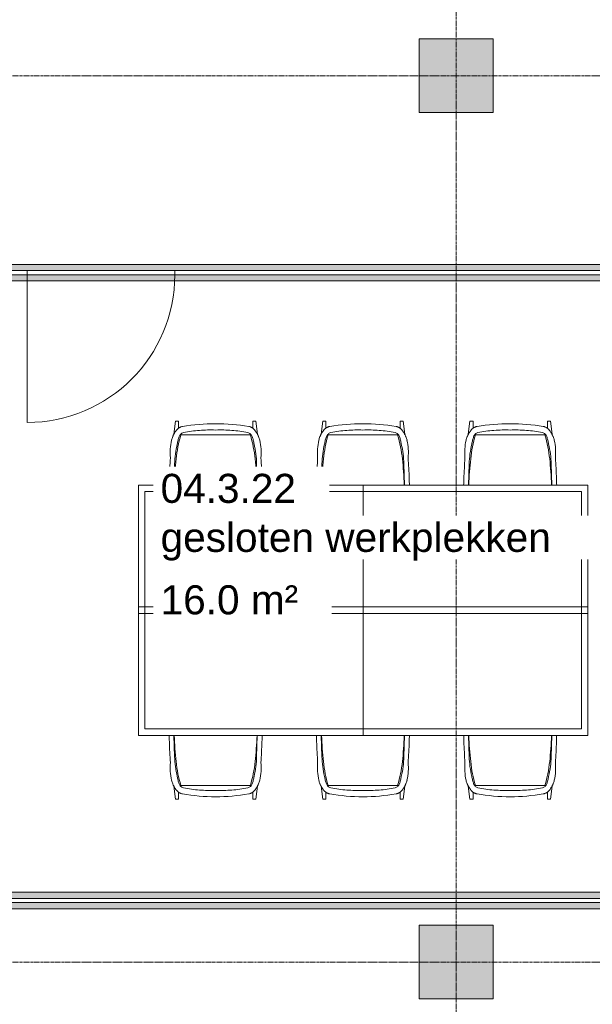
# Model space of a CAD drawing. Header units: millimetres. Extents: x -3388 to 301539, y -5590 to 54660.
# Tile 97 of 216: x 49540 to 53030, y 19542 to 25541. Entities that reach past the tile are written whole.
import ezdxf

# ---------------------------------------------------------------- set-up
doc = ezdxf.new("R2010")
doc.units = ezdxf.units.MM
doc.linetypes.add('stramienlijn', pattern=[21, 12, -3, 3, -3])
for name, color, linetype, lineweight in [('A-AREA-IDEN', 2, 'Continuous', 18), ('A-DETL', 90, 'Continuous', 9), ('A-DOOR', 31, 'Continuous', 9), ('A-GLAZ', 151, 'Continuous', 9), ('A-GLAZ-CURT', 52, 'Continuous', 9), ('A-GLAZ-CWMG', 51, 'Continuous', 9), ('I-FURN', 30, 'Continuous', 13), ('S-COLS', 52, 'Continuous', 13), ('S-GRID', 1, 'Continuous', 9)]:
    doc.layers.add(name, color=color, linetype=linetype, lineweight=lineweight)
doc.styles.add('Arial', font='arial.ttf', dxfattribs={"height": 177.035928})

# ---------------------------------------------------------------- blocks, each defined once
blk = doc.blocks.new('Prefab_Betonkolom_Rechthoekig - Prefab kolom rechthoekig 450x450-1702227-4e verdieping - bouwdeel 3_ 4_ 5')
at = {"layer": 'S-COLS', "lineweight": 9}
blk.add_hatch(color=254, dxfattribs=at).paths.add_polyline_path([(225, -225), (225, 225), (-225, 225), (-225, -225)], flags=0)
at = {"layer": 'S-COLS', "color": 8, "lineweight": 9}
for p, q in [((225, 225), (-225, 225)), ((-225, 225), (-225, -225)), ((225, -225), (225, 225)), ((-225, -225), (225, -225))]:
    blk.add_line(p, q, dxfattribs=at)
blk = doc.blocks.new('stadhuis Zoetermeer_constructie_4_rvt-1-4e verdieping - bouwdeel 3_ 4_ 5')
at = {"lineweight": 9}
for p in [(52200, 25200), (52200, 19800)]:
    blk.add_blockref('Prefab_Betonkolom_Rechthoekig - Prefab kolom rechthoekig 450x450-1702227-4e verdieping - bouwdeel 3_ 4_ 5', p, dxfattribs=at)
blk = doc.blocks.new('70_oth_overleg_vierkant - 1525 x 2740-19537417-4e verdieping - bouwdeel 3_ 4_ 5')
at = {"layer": 'I-FURN', "color": 8, "lineweight": 9}
for p, q in [((-1370, 762.5), (-1370, -762.5)), ((1370, 762.5), (-1370, 762.5)), ((1370, -762.5), (1370, 762.5)), ((-1370, -762.5), (1370, -762.5))]:
    blk.add_line(p, q, dxfattribs=at)
blk = doc.blocks.new('80_oth_stoel_Herman_Miller - Maple-V288-4e verdieping - bouwdeel 3_ 4_ 5')
at = {"layer": 'I-FURN', "color": 8, "lineweight": 9}
for p, q in [((-203.2, 255.4), (-282.2, 245)), ((-282.2, 226.6), (-282.2, 245)), ((106.2, 253.9), (-22.9, 249.9)), ((106.2, 253.9), (-22.9, 249.9)), ((-282.2, 226.6), (-239.9, 226.6)), ((-199.3, -211.7), (-199.3, 211.7)), ((-199.3, -211.7), (-199.3, 211.7)), ((-282.2, -226.6), (-239.9, -226.6)), ((-282.2, -226.6), (-282.2, -245)), ((-203.2, -255.4), (-282.2, -245)), ((-22.9, -249.9), (106.2, -253.9)), ((-22.9, -249.9), (106.2, -253.9))]:
    blk.add_line(p, q, dxfattribs=at)
for centre, radius, start, end in [((32.3, -571.7), 817, 96.06075, 106.47027), ((32.3, -571.7), 817, 96.06075, 106.47027), ((-91.2, -64.2), 341.4, 84.7885, 102.83625), ((-91.2, -64.2), 341.4, 84.7885, 102.83625), ((-4, -365.4), 615.6, 91.76391, 103.13482), ((-4, -365.4), 615.6, 91.76391, 103.13482), ((193.4, -2088.3), 2342.1, 92.1561, 96.06075), ((193.4, -2088.3), 2342.1, 92.1561, 96.06075), ((884.9, 5.1), 1152.6, 170.18044, 180.25257), ((884.9, 5.1), 1152.6, 170.18044, 180.25257), ((884.9, -5.1), 1152.6, 179.74743, 189.81956), ((884.9, -5.1), 1152.6, 179.74743, 189.81956), ((32.3, 571.7), 817, 253.52973, 263.93925), ((32.3, 571.7), 817, 253.52973, 263.93925), ((-4, 365.4), 615.6, 256.86518, 268.23609), ((-4, 365.4), 615.6, 256.86518, 268.23609), ((-91.2, 64.2), 341.4, 257.16375, 275.2115), ((-91.2, 64.2), 341.4, 257.16375, 275.2115), ((193.4, 2088.3), 2342.1, 263.93925, 267.8439), ((193.4, 2088.3), 2342.1, 263.93925, 267.8439)]:
    blk.add_arc(centre, radius, start, end, dxfattribs=at)
for points, knots in [([(-226.9, 239.7), (-224.3, 241.8), (-218.7, 245.8), (-211.1, 250.5), (-204.7, 254.2), (-199.6, 256.9), (-194.4, 259.4), (-187.3, 262.5), (-178.3, 265.7), (-170.8, 267.8), (-167, 268.7)], [-1, -1, -1, -1, -0.833333, -0.666667, -0.583333, -0.5, -0.416667, -0.333333, -0.166667, 0, 0, 0, 0]), ([(-226.9, 239.7), (-224.3, 241.8), (-218.7, 245.8), (-211.1, 250.5), (-204.7, 254.2), (-199.6, 256.9), (-194.4, 259.4), (-187.3, 262.5), (-178.3, 265.7), (-170.8, 267.8), (-167, 268.7)], [-1, -1, -1, -1, -0.833333, -0.666667, -0.583333, -0.5, -0.416667, -0.333333, -0.166667, 0, 0, 0, 0]), ([(-60.1, 275.8), (-17.3, 278.5), (38.2, 281.2), (93.5, 283.1), (106.3, 283.5)], [-1, -1, -1, -1, -0.5, -0.3505084, -0.3505084, -0.3505084, -0.3505084]), ([(-60.1, 275.8), (-17.3, 278.5), (38.2, 281.2), (93.5, 283.1), (106.3, 283.5)], [-1, -1, -1, -1, -0.5, -0.3505084, -0.3505084, -0.3505084, -0.3505084]), ([(-250.8, 201.7), (-250.5, 203.5), (-249.7, 207), (-248.1, 212), (-246.4, 215.9), (-244.9, 218.9), (-243.7, 221), (-242.4, 223), (-240.7, 225.5), (-238.9, 227.9), (-237, 230.1), (-235.2, 232.2), (-232.8, 234.6), (-229.9, 237.3), (-227.9, 238.9), (-226.9, 239.7)], [-1, -1, -1, -1, -0.9, -0.8, -0.7, -0.65, -0.6, -0.55, -0.5, -0.4, -0.35, -0.3, -0.2, -0.1, 0, 0, 0, 0]), ([(-250.8, 201.7), (-250.5, 203.5), (-249.7, 207), (-248.1, 212), (-246.4, 215.9), (-244.9, 218.9), (-243.7, 221), (-242.4, 223), (-240.7, 225.5), (-238.9, 227.9), (-237, 230.1), (-235.2, 232.2), (-232.8, 234.6), (-229.9, 237.3), (-227.9, 238.9), (-226.9, 239.7)], [-1, -1, -1, -1, -0.9, -0.8, -0.7, -0.65, -0.6, -0.55, -0.5, -0.4, -0.35, -0.3, -0.2, -0.1, 0, 0, 0, 0]), ([(-226.9, -239.7), (-227.9, -238.9), (-229.9, -237.3), (-232.8, -234.6), (-235.2, -232.2), (-237, -230.1), (-238.4, -228.5), (-239.8, -226.7), (-241.6, -224.3), (-243.3, -221.7), (-244.9, -218.9), (-246.4, -215.9), (-248.1, -212), (-249.7, -207), (-250.5, -203.5), (-250.8, -201.7)], [-1, -1, -1, -1, -0.9, -0.8, -0.7, -0.65, -0.6, -0.55, -0.5, -0.4, -0.35, -0.3, -0.2, -0.1, 0, 0, 0, 0]), ([(-226.9, -239.7), (-227.9, -238.9), (-229.9, -237.3), (-232.8, -234.6), (-235.2, -232.2), (-237, -230.1), (-238.4, -228.5), (-239.8, -226.7), (-241.6, -224.3), (-243.3, -221.7), (-244.9, -218.9), (-246.4, -215.9), (-248.1, -212), (-249.7, -207), (-250.5, -203.5), (-250.8, -201.7)], [-1, -1, -1, -1, -0.9, -0.8, -0.7, -0.65, -0.6, -0.55, -0.5, -0.4, -0.35, -0.3, -0.2, -0.1, 0, 0, 0, 0]), ([(-167, -268.7), (-170.8, -267.8), (-178.3, -265.7), (-187.3, -262.5), (-194.4, -259.4), (-199.6, -256.9), (-204.7, -254.2), (-211.1, -250.5), (-218.7, -245.8), (-224.3, -241.8), (-226.9, -239.7)], [-1, -1, -1, -1, -0.833333, -0.666667, -0.583333, -0.5, -0.416667, -0.333333, -0.166667, 0, 0, 0, 0]), ([(-167, -268.7), (-170.8, -267.8), (-178.3, -265.7), (-187.3, -262.5), (-194.4, -259.4), (-199.6, -256.9), (-204.7, -254.2), (-211.1, -250.5), (-218.7, -245.8), (-224.3, -241.8), (-226.9, -239.7)], [-1, -1, -1, -1, -0.833333, -0.666667, -0.583333, -0.5, -0.416667, -0.333333, -0.166667, 0, 0, 0, 0]), ([(106.3, -283.5), (93.5, -283.1), (38.2, -281.2), (-17.3, -278.5), (-60.1, -275.8)], [-0.6494916, -0.6494916, -0.6494916, -0.6494916, -0.5, 0, 0, 0, 0]), ([(106.3, -283.5), (93.5, -283.1), (38.2, -281.2), (-17.3, -278.5), (-60.1, -275.8)], [-0.6494916, -0.6494916, -0.6494916, -0.6494916, -0.5, 0, 0, 0, 0])]:
    blk.add_open_spline(points, degree=3, knots=knots, dxfattribs=at)
for points in [[(-213.3, 196.4), (-219.9, 164), (-229.1, 98.8), (-230.4, 33), (-229.1, 0)], [(-213.3, 196.4), (-219.9, 164), (-229.1, 98.8), (-230.4, 33), (-229.1, 0)], [(-189.3, 222.6), (-192.3, 221.5), (-197.8, 218.8), (-204.9, 212.8), (-210.3, 205.2), (-212.6, 199.4), (-213.3, 196.4)], [(-189.3, 222.6), (-192.3, 221.5), (-197.8, 218.8), (-204.9, 212.8), (-210.3, 205.2), (-212.6, 199.4), (-213.3, 196.4)], [(-143.9, 234.1), (-151.6, 232.8), (-166.9, 229.6), (-181.9, 225.1), (-189.3, 222.6)], [(-143.9, 234.1), (-151.6, 232.8), (-166.9, 229.6), (-181.9, 225.1), (-189.3, 222.6)], [(-229.1, 0), (-230.4, -33), (-229.1, -98.8), (-219.9, -164), (-213.3, -196.4)], [(-229.1, 0), (-230.4, -33), (-229.1, -98.8), (-219.9, -164), (-213.3, -196.4)], [(-213.3, -196.4), (-212.6, -199.4), (-210.3, -205.2), (-204.9, -212.8), (-197.8, -218.8), (-192.3, -221.5), (-189.3, -222.6)], [(-213.3, -196.4), (-212.6, -199.4), (-210.3, -205.2), (-204.9, -212.8), (-197.8, -218.8), (-192.3, -221.5), (-189.3, -222.6)], [(-189.3, -222.6), (-181.9, -225.1), (-166.9, -229.6), (-151.6, -232.8), (-143.9, -234.1)], [(-189.3, -222.6), (-181.9, -225.1), (-166.9, -229.6), (-151.6, -232.8), (-143.9, -234.1)]]:
    blk.add_open_spline(points, degree=3, dxfattribs=at)
blk = doc.blocks.new('80_oth_stoel_Herman_Miller - Maple-V289-4e verdieping - bouwdeel 3_ 4_ 5')
at = {"layer": 'I-FURN', "color": 8, "lineweight": 9}
for p, q in [((-203.2, 255.4), (-282.2, 245)), ((-282.2, 226.6), (-282.2, 245)), ((-22.9, 249.9), (106.2, 253.9)), ((-22.9, 249.9), (106.2, 253.9)), ((-282.2, 226.6), (-239.9, 226.6)), ((-199.3, 211.7), (-199.3, -211.7)), ((-199.3, 211.7), (-199.3, -211.7)), ((-282.2, -226.6), (-239.9, -226.6)), ((-282.2, -226.6), (-282.2, -245)), ((-203.2, -255.4), (-282.2, -245)), ((106.2, -253.9), (-22.9, -249.9)), ((106.2, -253.9), (-22.9, -249.9))]:
    blk.add_line(p, q, dxfattribs=at)
for centre, radius, start, end in [((32.3, -571.7), 817, 96.06075, 106.47027), ((32.3, -571.7), 817, 96.06075, 106.47027), ((-91.2, -64.2), 341.4, 84.7885, 102.83625), ((-91.2, -64.2), 341.4, 84.7885, 102.83625), ((-4, -365.4), 615.6, 91.76391, 103.13482), ((-4, -365.4), 615.6, 91.76391, 103.13482), ((193.4, -2088.3), 2342.1, 92.1561, 96.06075), ((193.4, -2088.3), 2342.1, 92.1561, 96.06075), ((884.9, 5.1), 1152.6, 170.18044, 180.25257), ((884.9, 5.1), 1152.6, 170.18044, 180.25257), ((884.9, -5.1), 1152.6, 179.74743, 189.81956), ((884.9, -5.1), 1152.6, 179.74743, 189.81956), ((32.3, 571.7), 817, 253.52973, 263.93925), ((32.3, 571.7), 817, 253.52973, 263.93925), ((-4, 365.4), 615.6, 256.86518, 268.23609), ((-4, 365.4), 615.6, 256.86518, 268.23609), ((-91.2, 64.2), 341.4, 257.16375, 275.2115), ((-91.2, 64.2), 341.4, 257.16375, 275.2115), ((193.4, 2088.3), 2342.1, 263.93925, 267.8439), ((193.4, 2088.3), 2342.1, 263.93925, 267.8439)]:
    blk.add_arc(centre, radius, start, end, dxfattribs=at)
for points, knots in [([(-167, 268.7), (-170.8, 267.8), (-178.3, 265.7), (-187.3, 262.5), (-194.4, 259.4), (-199.6, 256.9), (-204.7, 254.2), (-211.1, 250.5), (-218.7, 245.8), (-224.3, 241.8), (-226.9, 239.7)], [0, 0, 0, 0, 0.166667, 0.333333, 0.416667, 0.5, 0.583333, 0.666667, 0.833333, 1, 1, 1, 1]), ([(-167, 268.7), (-170.8, 267.8), (-178.3, 265.7), (-187.3, 262.5), (-194.4, 259.4), (-199.6, 256.9), (-204.7, 254.2), (-211.1, 250.5), (-218.7, 245.8), (-224.3, 241.8), (-226.9, 239.7)], [0, 0, 0, 0, 0.166667, 0.333333, 0.416667, 0.5, 0.583333, 0.666667, 0.833333, 1, 1, 1, 1]), ([(106.3, 283.5), (93.5, 283.1), (38.2, 281.2), (-17.3, 278.5), (-60.1, 275.8)], [0.3505084, 0.3505084, 0.3505084, 0.3505084, 0.5, 1, 1, 1, 1]), ([(106.3, 283.5), (93.5, 283.1), (38.2, 281.2), (-17.3, 278.5), (-60.1, 275.8)], [0.3505084, 0.3505084, 0.3505084, 0.3505084, 0.5, 1, 1, 1, 1]), ([(-226.9, 239.7), (-227.9, 238.9), (-229.9, 237.3), (-232.8, 234.6), (-235.2, 232.2), (-237, 230.1), (-238.4, 228.5), (-239.8, 226.7), (-241.1, 224.9), (-242.4, 223), (-243.7, 221), (-244.9, 218.9), (-246.4, 215.9), (-248.1, 212), (-249.7, 207), (-250.5, 203.5), (-250.8, 201.7)], [0, 0, 0, 0, 0.1, 0.2, 0.3, 0.35, 0.4, 0.45, 0.5, 0.55, 0.6, 0.65, 0.7, 0.8, 0.9, 1, 1, 1, 1]), ([(-226.9, 239.7), (-227.9, 238.9), (-229.9, 237.3), (-232.8, 234.6), (-235.2, 232.2), (-237, 230.1), (-238.4, 228.5), (-239.8, 226.7), (-241.1, 224.9), (-242.4, 223), (-243.7, 221), (-244.9, 218.9), (-246.4, 215.9), (-248.1, 212), (-249.7, 207), (-250.5, 203.5), (-250.8, 201.7)], [0, 0, 0, 0, 0.1, 0.2, 0.3, 0.35, 0.4, 0.45, 0.5, 0.55, 0.6, 0.65, 0.7, 0.8, 0.9, 1, 1, 1, 1]), ([(-250.8, -201.7), (-250.5, -203.5), (-249.7, -207), (-248.1, -212), (-246.4, -215.9), (-244.9, -218.9), (-243.7, -221), (-242.4, -223), (-241.1, -224.9), (-239.8, -226.7), (-238.4, -228.5), (-237, -230.1), (-235.2, -232.2), (-232.8, -234.6), (-229.9, -237.3), (-227.9, -238.9), (-226.9, -239.7)], [0, 0, 0, 0, 0.1, 0.2, 0.3, 0.35, 0.4, 0.45, 0.5, 0.55, 0.6, 0.65, 0.7, 0.8, 0.9, 1, 1, 1, 1]), ([(-250.8, -201.7), (-250.5, -203.5), (-249.7, -207), (-248.1, -212), (-246.4, -215.9), (-244.9, -218.9), (-243.7, -221), (-242.4, -223), (-241.1, -224.9), (-239.8, -226.7), (-238.4, -228.5), (-237, -230.1), (-235.2, -232.2), (-232.8, -234.6), (-229.9, -237.3), (-227.9, -238.9), (-226.9, -239.7)], [0, 0, 0, 0, 0.1, 0.2, 0.3, 0.35, 0.4, 0.45, 0.5, 0.55, 0.6, 0.65, 0.7, 0.8, 0.9, 1, 1, 1, 1]), ([(-226.9, -239.7), (-224.3, -241.8), (-218.7, -245.8), (-211.1, -250.5), (-204.7, -254.2), (-199.6, -256.9), (-194.4, -259.4), (-187.3, -262.5), (-178.3, -265.7), (-170.8, -267.8), (-167, -268.7)], [0, 0, 0, 0, 0.166667, 0.333333, 0.416667, 0.5, 0.583333, 0.666667, 0.833333, 1, 1, 1, 1]), ([(-226.9, -239.7), (-224.3, -241.8), (-218.7, -245.8), (-211.1, -250.5), (-204.7, -254.2), (-199.6, -256.9), (-194.4, -259.4), (-187.3, -262.5), (-178.3, -265.7), (-170.8, -267.8), (-167, -268.7)], [0, 0, 0, 0, 0.166667, 0.333333, 0.416667, 0.5, 0.583333, 0.666667, 0.833333, 1, 1, 1, 1]), ([(-60.1, -275.8), (-17.3, -278.5), (38.2, -281.2), (93.5, -283.1), (106.3, -283.5)], [0, 0, 0, 0, 0.5, 0.6494916, 0.6494916, 0.6494916, 0.6494916]), ([(-60.1, -275.8), (-17.3, -278.5), (38.2, -281.2), (93.5, -283.1), (106.3, -283.5)], [0, 0, 0, 0, 0.5, 0.6494916, 0.6494916, 0.6494916, 0.6494916])]:
    blk.add_open_spline(points, degree=3, knots=knots, dxfattribs=at)
for points in [[(-229.1, 0), (-230.4, 33), (-229.1, 98.8), (-219.9, 164), (-213.3, 196.4)], [(-229.1, 0), (-230.4, 33), (-229.1, 98.8), (-219.9, 164), (-213.3, 196.4)], [(-213.3, 196.4), (-212.6, 199.4), (-210.3, 205.2), (-204.9, 212.8), (-197.8, 218.8), (-192.3, 221.5), (-189.3, 222.6)], [(-213.3, 196.4), (-212.6, 199.4), (-210.3, 205.2), (-204.9, 212.8), (-197.8, 218.8), (-192.3, 221.5), (-189.3, 222.6)], [(-189.3, 222.6), (-181.9, 225.1), (-166.9, 229.6), (-151.6, 232.8), (-143.9, 234.1)], [(-189.3, 222.6), (-181.9, 225.1), (-166.9, 229.6), (-151.6, 232.8), (-143.9, 234.1)], [(-213.3, -196.4), (-219.9, -164), (-229.1, -98.8), (-230.4, -33), (-229.1, 0)], [(-213.3, -196.4), (-219.9, -164), (-229.1, -98.8), (-230.4, -33), (-229.1, 0)], [(-189.3, -222.6), (-192.3, -221.5), (-197.8, -218.8), (-204.9, -212.8), (-210.3, -205.2), (-212.6, -199.4), (-213.3, -196.4)], [(-189.3, -222.6), (-192.3, -221.5), (-197.8, -218.8), (-204.9, -212.8), (-210.3, -205.2), (-212.6, -199.4), (-213.3, -196.4)], [(-143.9, -234.1), (-151.6, -232.8), (-166.9, -229.6), (-181.9, -225.1), (-189.3, -222.6)], [(-143.9, -234.1), (-151.6, -232.8), (-166.9, -229.6), (-181.9, -225.1), (-189.3, -222.6)]]:
    blk.add_open_spline(points, degree=3, dxfattribs=at)
blk = doc.blocks.new('Stadhuis Zoetermeer_OTH_interieur_rvt-1-4e verdieping - bouwdeel 3_ 4_ 5')
at = {"layer": 'A-DETL', "color": 135, "lineweight": 18}
blk.add_line((51633.2, 22706.1), (51633.2, 21181.1), dxfattribs=at)
at = {"layer": 'A-DETL', "color": 8}
for p, q in [((52963.2, 22666.1), (50303.2, 22666.1)), ((50303.2, 22666.1), (50303.2, 21221.1)), ((52963.2, 21221.1), (52963.2, 22666.1)), ((50263.2, 21963.6), (53003.2, 21963.6)), ((50263.2, 21923.6), (53003.2, 21923.6)), ((50303.2, 21221.1), (52963.2, 21221.1))]:
    blk.add_line(p, q, dxfattribs=at)
at = {"color": 8, "lineweight": 9}
for name, p, rotation in [('80_oth_stoel_Herman_Miller - Maple-V289-4e verdieping - bouwdeel 3_ 4_ 5', (50734.1, 22812.3), 269.9999999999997), ('80_oth_stoel_Herman_Miller - Maple-V289-4e verdieping - bouwdeel 3_ 4_ 5', (51631.6, 22812.3), 269.9999999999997), ('80_oth_stoel_Herman_Miller - Maple-V289-4e verdieping - bouwdeel 3_ 4_ 5', (52529.1, 22812.3), 269.9999999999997), ('80_oth_stoel_Herman_Miller - Maple-V288-4e verdieping - bouwdeel 3_ 4_ 5', (50734.1, 21075), 90.00000000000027), ('80_oth_stoel_Herman_Miller - Maple-V288-4e verdieping - bouwdeel 3_ 4_ 5', (51631.6, 21075), 90.00000000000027), ('80_oth_stoel_Herman_Miller - Maple-V288-4e verdieping - bouwdeel 3_ 4_ 5', (52529.1, 21075), 90.00000000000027)]:
    blk.add_blockref(name, p, dxfattribs=dict(at, rotation=rotation))
blk.add_blockref('70_oth_overleg_vierkant - 1525 x 2740-19537417-4e verdieping - bouwdeel 3_ 4_ 5', (51633.2, 21943.6), dxfattribs=at)
blk = doc.blocks.new('System Panel - Glazed-2615022-4e verdieping - bouwdeel 3_ 4_ 5')
at = {"layer": 'A-GLAZ-CURT', "lineweight": 13}
for p, q in [((2152.5, 12.5), (-2152.5, 12.5)), ((-2152.5, 12.5), (-2152.5, -12.5)), ((2152.5, -12.5), (2152.5, 12.5)), ((-2152.5, -12.5), (2152.5, -12.5))]:
    blk.add_line(p, q, dxfattribs=at)
blk = doc.blocks.new('Rectangular Mullion - 100x40 alu-2615021-4e verdieping - bouwdeel 3_ 4_ 5')
at = {"layer": 'A-GLAZ-CWMG'}
h = blk.add_hatch(color=256, dxfattribs=at)
h.paths.add_polyline_path([(49340, 20125), (53645, 20125), (53645, 20162.5), (49340, 20162.5)], flags=0)
h.paths.add_polyline_path([(53389.4, 20187.5), (53645, 20187.5), (53645, 20225), (49340, 20225), (49340, 20187.5), (52335.8, 20187.5)], flags=0)
for p, q in [((53585, 20225), (49340, 20225)), ((53645, 20125), (49340, 20125))]:
    blk.add_line(p, q, dxfattribs=at)
blk = doc.blocks.new('System Panel - Glazed-2615025-4e verdieping - bouwdeel 3_ 4_ 5')
at = {"layer": 'A-GLAZ-CURT', "lineweight": 13}
for p, q in [((122.5, 12.5), (-122.5, 12.5)), ((-122.5, 12.5), (-122.5, -12.5)), ((-122.5, -12.5), (122.5, -12.5))]:
    blk.add_line(p, q, dxfattribs=at)
blk = doc.blocks.new('Rectangular Mullion - 100x40 alu-2615023-4e verdieping - bouwdeel 3_ 4_ 5')
at = {"layer": 'A-GLAZ-CWMG'}
h = blk.add_hatch(color=256, dxfattribs=at)
h.paths.add_polyline_path([(49340, 23950), (49585, 23950), (49585, 23987.5), (49340, 23987.5)], flags=0)
h.paths.add_polyline_path([(49585, 24012.5), (49585, 24050), (49340, 24050), (49340, 24012.5)], flags=0)
for p, q in [((49585, 24050), (49340, 24050)), ((49585, 23950), (49340, 23950))]:
    blk.add_line(p, q, dxfattribs=at)
blk = doc.blocks.new('32_binnendeur_glas - 32_50_B00_nzs_dBXX_open-2125914-4e verdieping - bouwdeel 3_ 4_ 5')
at = {"layer": 'A-DOOR'}
for p, q in [((450, 12.5), (-450, 12.5)), ((-450, 12.5), (-450, -12.5)), ((450, -12.5), (450, 12.5)), ((-450, -12.5), (450, -12.5))]:
    blk.add_line(p, q, dxfattribs=at)
blk = doc.blocks.new('Rectangular Mullion - 100x40 alu-2125880-4e verdieping - bouwdeel 3_ 4_ 5')
at = {"layer": 'A-GLAZ-CWMG'}
h = blk.add_hatch(color=256, dxfattribs=at)
h.paths.add_polyline_path([(49585, 23950), (50485, 23950), (50485, 23987.5), (49585, 23987.5)], flags=0)
h.paths.add_polyline_path([(49585, 24012.5), (50485, 24012.5), (50485, 24050), (49585, 24050)], flags=0)
for p, q in [((50485, 24050), (49585, 24050)), ((50485, 23950), (49585, 23950))]:
    blk.add_line(p, q, dxfattribs=at)
blk = doc.blocks.new('System Panel - Glazed-2322730-4e verdieping - bouwdeel 3_ 4_ 5')
at = {"layer": 'A-GLAZ-CURT', "lineweight": 13}
for p, q in [((1580, 12.5), (-1580, 12.5)), ((1580, -12.5), (1580, 12.5)), ((-1580, -12.5), (1580, -12.5))]:
    blk.add_line(p, q, dxfattribs=at)
blk = doc.blocks.new('Rectangular Mullion - 100x40 alu-2245082-4e verdieping - bouwdeel 3_ 4_ 5')
at = {"layer": 'A-GLAZ-CWMG'}
h = blk.add_hatch(color=256, dxfattribs=at)
h.paths.add_polyline_path([(50485, 23950), (53645, 23950), (53645, 23987.5), (50485, 23987.5)], flags=0)
h.paths.add_polyline_path([(53389.4, 24012.5), (53645, 24012.5), (53645, 24050), (50485, 24050), (50485, 24012.5), (52335.8, 24012.5)], flags=0)
for p, q in [((53645, 24050), (50485, 24050)), ((53585, 23950), (50485, 23950))]:
    blk.add_line(p, q, dxfattribs=at)
blk = doc.blocks.new('BI deur links - BI deur links-4772234-4e verdieping - bouwdeel 3_ 4_ 5')
at = {"layer": 'A-GLAZ', "lineweight": 13}
blk.add_line((450, 12.5), (450, 912.5), dxfattribs=at)
blk.add_arc((450, 12.5), 900, 90, 180, dxfattribs=at)

msp = doc.modelspace()

# ---------------------------------------------------------------- linework, layer by layer
at = {"layer": 'S-GRID', "linetype": 'stramienlijn'}
for p, q in [((52200, 54659.8316), (52200, -4400)), ((130950, 25200), (-2788.087, 25200)), ((130950, 19800), (-2788.087, 19800))]:
    msp.add_line(p, q, dxfattribs=at)

# ---------------------------------------------------------------- block references
at = {"lineweight": 5}
for name in ['stadhuis Zoetermeer_constructie_4_rvt-1-4e verdieping - bouwdeel 3_ 4_ 5', 'Stadhuis Zoetermeer_OTH_interieur_rvt-1-4e verdieping - bouwdeel 3_ 4_ 5']:
    msp.add_blockref(name, (0, 0), dxfattribs=at)
at = {"layer": 'A-DOOR'}
msp.add_blockref('32_binnendeur_glas - 32_50_B00_nzs_dBXX_open-2125914-4e verdieping - bouwdeel 3_ 4_ 5', (50035, 24000), dxfattribs=at)
at = {"layer": 'A-GLAZ', "rotation": 180}
msp.add_blockref('BI deur links - BI deur links-4772234-4e verdieping - bouwdeel 3_ 4_ 5', (50035, 24000), dxfattribs=at)
at = {"layer": 'A-GLAZ-CURT'}
for name, p in [('System Panel - Glazed-2615025-4e verdieping - bouwdeel 3_ 4_ 5', (49462.5, 24000)), ('System Panel - Glazed-2322730-4e verdieping - bouwdeel 3_ 4_ 5', (52065, 24000)), ('System Panel - Glazed-2615022-4e verdieping - bouwdeel 3_ 4_ 5', (51492.5, 20175))]:
    msp.add_blockref(name, p, dxfattribs=at)
at = {"layer": 'A-GLAZ-CWMG'}
for name in ['Rectangular Mullion - 100x40 alu-2615023-4e verdieping - bouwdeel 3_ 4_ 5', 'Rectangular Mullion - 100x40 alu-2125880-4e verdieping - bouwdeel 3_ 4_ 5', 'Rectangular Mullion - 100x40 alu-2245082-4e verdieping - bouwdeel 3_ 4_ 5', 'Rectangular Mullion - 100x40 alu-2615021-4e verdieping - bouwdeel 3_ 4_ 5']:
    msp.add_blockref(name, (0, 0), dxfattribs=at)

# ---------------------------------------------------------------- next in the draw order: texts
at = {"layer": 'A-AREA-IDEN', "lineweight": 9, "attachment_point": 1, "line_spacing_factor": 0.938532, "style": 'Arial', "bg_fill": 3, "box_fill_scale": 1.25, "bg_fill_color": 0, "bg_fill_transparency": 0}
for s, insert, char_height, width in [('04.3.22', (50398.641, 22774.5161), 177.03593, 984.921224), ('gesloten werkplekken', (50398.641, 22475.8508), 177.035928, 2825.168773), ('16.0 m²', (50398.641, 22095.5359), 177.03593, 997.880713)]:
    msp.add_mtext(s, dxfattribs=dict(at, insert=insert, char_height=char_height, width=width))

doc.saveas('drawing.dxf')
